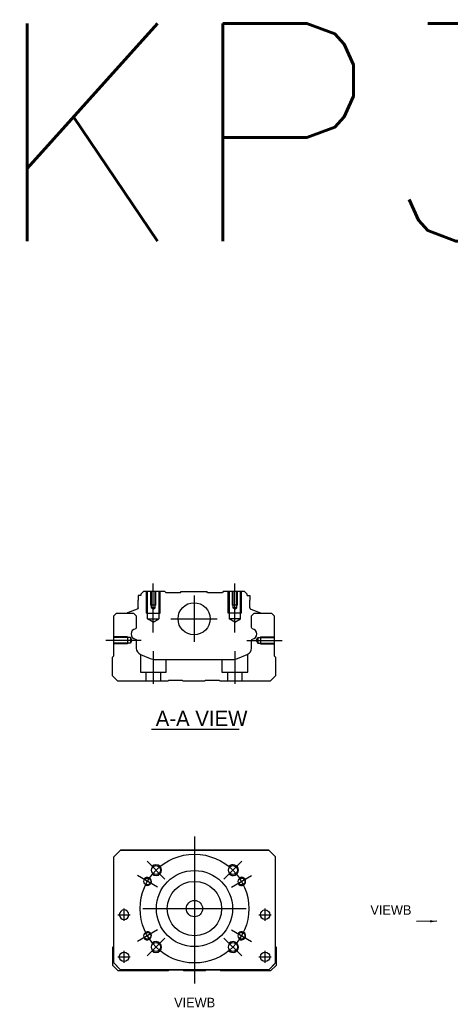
# Model space of a CAD drawing. Header units: millimetres. Extents: x -212 to 3135, y -1694 to 860.
# Tile 236 of 256: x -212 to -54, y -423 to -61. Entities that reach past the tile are written whole.
import ezdxf
from ezdxf.lldxf.tags import DXFTag

# ---------------------------------------------------------------- set-up
doc = ezdxf.new("R2010")
doc.units = ezdxf.units.MM
doc.layers.get('0').update_dxf_attribs({"linetype": 'CONTINUOUS'})
doc.styles.add('CHN', font='txt')
doc.styles.add('DIM-7', font='SIMPLEX.shx', dxfattribs={"width": 0.7, "bigfont": 'chineset.shx'})
doc.styles.get("Standard").update_dxf_attribs({"font": 'txt.shx', "height": 0.5})
tags = doc.linetypes.add('DASHED', pattern=[25.72, 12.86, -12.86]).pattern_tags.tags
tags[6:7] = [DXFTag(74, 4), DXFTag(75, 0), DXFTag(340, '0'), DXFTag(46, 0.0), DXFTag(50, 0.0), DXFTag(44, 0.0), DXFTag(45, 0.0)]
tags[4:5] = [DXFTag(74, 4), DXFTag(75, 0), DXFTag(340, '0'), DXFTag(46, 0.0), DXFTag(50, 0.0), DXFTag(44, 0.0), DXFTag(45, 0.0)]
doc.dimstyles.new('CNS', dxfattribs={"dimtxt": 3.5, "dimasz": 2.5, "dimexe": 1, "dimexo": 1, "dimgap": 1, "dimtad": 1, "dimdsep": 46, "dimtxsty": 'DIM-7', "dimcen": 0.09, "dimclrd": 4, "dimclre": 4, "dimclrt": 1, "dimadec": 0, "dimazin": 0, "dimtfac": 1, "dimtmove": 0, "dimatfit": 3, "dimfxl": 0, "dimtvp": 0.971429, "dimtolj": 1, "dimarcsym": 0})

msp = doc.modelspace()

# ---------------------------------------------------------------- linework, layer by layer
at = {"linetype": 'Continuous'}
for p, q in [((-166.45, -271.36), (-167.45, -272.36)), ((-158.57, -271.36), (-166.45, -271.36)), ((-158.27, -271.66), (-158.57, -271.36)), ((-158.27, -271.66), (-152.87, -271.66)), ((-152.87, -271.66), (-152.57, -271.36)), ((-152.57, -271.36), (-143.17, -271.36)), ((-142.87, -271.66), (-143.17, -271.36)), ((-142.87, -271.66), (-137.47, -271.66)), ((-137.17, -271.36), (-137.47, -271.66)), ((-129.3, -271.36), (-137.17, -271.36)), ((-128.3, -272.36), (-129.3, -271.36)), ((-168.45, -272.86), (-168.45, -274.56)), ((-167.45, -272.86), (-168.45, -272.86)), ((-168.45, -277.36), (-168.45, -274.56)), ((-167.45, -272.36), (-167.45, -272.86)), ((-128.3, -272.86), (-128.3, -272.36)), ((-128.3, -272.86), (-127.3, -272.86)), ((-127.3, -272.86), (-127.3, -274.56)), ((-127.3, -277.36), (-127.3, -274.56)), ((-168.78, -277.83), (-172.35, -279.12)), ((-126.97, -277.83), (-123.4, -279.12)), ((-177.42, -280.31), (-176.42, -279.31)), ((-177.42, -295.01), (-177.42, -280.31)), ((-176.42, -279.31), (-170.1, -279.31)), ((-172.48, -279.28), (-172.49, -279.31)), ((-170.1, -279.31), (-169.1, -280.31)), ((-169.1, -280.31), (-169.1, -284.58)), ((-126.75, -280.31), (-125.75, -279.31)), ((-126.75, -284.58), (-126.75, -280.31)), ((-125.75, -279.31), (-119.42, -279.31)), ((-123.27, -279.28), (-123.26, -279.31)), ((-119.42, -279.31), (-118.42, -280.31)), ((-118.42, -280.31), (-118.42, -295.01)), ((-169.1, -289.32), (-169.1, -292.14)), ((-126.75, -292.14), (-126.75, -289.32)), ((-177.92, -295.51), (-177.42, -295.01)), ((-177.92, -302.31), (-177.92, -295.51)), ((-167.55, -294.45), (-163.99, -295.93)), ((-162.08, -296.31), (-133.77, -296.31)), ((-131.85, -295.93), (-128.29, -294.45)), ((-118.42, -295.01), (-117.92, -295.51)), ((-117.92, -295.51), (-117.92, -302.31)), ((-175.92, -304.31), (-177.92, -302.31)), ((-157.22, -304.06), (-157.57, -304.31)), ((-152.22, -304.06), (-157.22, -304.06)), ((-151.87, -304.31), (-152.22, -304.06)), ((-143.62, -304.06), (-143.97, -304.31)), ((-138.62, -304.06), (-143.62, -304.06)), ((-138.27, -304.31), (-138.62, -304.06)), ((-117.92, -302.31), (-119.92, -304.31)), ((-157.57, -304.31), (-175.92, -304.31)), ((-143.97, -304.31), (-151.87, -304.31)), ((-119.92, -304.31), (-138.27, -304.31)), ((-177.42, -368.98), (-174.92, -366.48)), ((-174.92, -366.48), (-177.42, -368.98)), ((-177.42, -407.98), (-177.42, -368.98)), ((-174.92, -366.48), (-120.42, -366.48)), ((-120.42, -366.48), (-174.92, -366.48)), ((-120.42, -366.48), (-117.92, -368.98)), ((-117.92, -368.98), (-120.42, -366.48)), ((-117.92, -407.98), (-117.92, -368.98)), ((-177.72, -402.13), (-177.42, -401.83)), ((-117.92, -401.93), (-117.72, -402.13)), ((-177.72, -408.93), (-177.72, -402.13)), ((-117.72, -402.13), (-117.72, -408.93)), ((-175.72, -410.93), (-177.72, -408.93)), ((-177.42, -407.98), (-174.92, -410.48)), ((-174.92, -410.48), (-176.42, -408.98)), ((-120.42, -410.48), (-117.92, -407.98)), ((-117.72, -408.93), (-119.72, -410.93)), ((-157.37, -410.93), (-175.72, -410.93)), ((-174.92, -410.48), (-174.92, -410.48)), ((-120.42, -410.48), (-174.92, -410.48)), ((-120.42, -410.48), (-174.92, -410.48)), ((-157.02, -410.68), (-157.37, -410.93)), ((-152.02, -410.68), (-157.02, -410.68)), ((-151.67, -410.93), (-152.02, -410.68)), ((-143.77, -410.93), (-151.67, -410.93)), ((-143.42, -410.68), (-143.77, -410.93)), ((-138.42, -410.68), (-143.42, -410.68)), ((-138.07, -410.93), (-138.42, -410.68)), ((-119.72, -410.93), (-138.07, -410.93))]:
    msp.add_line(p, q, dxfattribs=at)
at = {"linetype": 'DASHED', "ltscale": 0.1}
for p, q in [((-165.37, -279.36), (-165.37, -271.36)), ((-164.94, -281.36), (-164.94, -271.36)), ((-163.87, -271.36), (-163.87, -276.36)), ((-163.61, -271.36), (-163.61, -277.36)), ((-162.13, -277.36), (-162.13, -271.36)), ((-161.87, -276.36), (-161.87, -271.36)), ((-160.81, -271.36), (-160.81, -281.36)), ((-160.37, -279.36), (-160.37, -271.36)), ((-135.37, -279.36), (-135.37, -271.36)), ((-134.94, -271.36), (-134.94, -281.36)), ((-133.87, -271.36), (-133.87, -276.36)), ((-133.61, -271.36), (-133.61, -277.36)), ((-132.13, -277.36), (-132.13, -271.36)), ((-131.87, -276.36), (-131.87, -271.36)), ((-130.81, -281.36), (-130.81, -271.36)), ((-130.37, -279.36), (-130.37, -271.36)), ((-161.87, -276.36), (-163.87, -276.36)), ((-162.13, -277.36), (-163.61, -277.36)), ((-162.87, -277.78), (-163.61, -277.36)), ((-162.87, -277.78), (-162.13, -277.36)), ((-131.87, -276.36), (-133.87, -276.36)), ((-132.13, -277.36), (-133.61, -277.36)), ((-132.87, -277.78), (-133.61, -277.36)), ((-132.87, -277.78), (-132.13, -277.36)), ((-165.37, -279.36), (-160.37, -279.36)), ((-164.94, -281.36), (-160.81, -281.36)), ((-162.87, -282.55), (-164.94, -281.36)), ((-162.87, -282.55), (-160.81, -281.36)), ((-130.37, -279.36), (-135.37, -279.36)), ((-130.81, -281.36), (-134.94, -281.36)), ((-132.87, -282.55), (-134.94, -281.36)), ((-132.87, -282.55), (-130.81, -281.36)), ((-172.29, -288.01), (-177.29, -288.01)), ((-171.29, -288.3), (-177.29, -288.3)), ((-172.29, -288.01), (-172.29, -290.61)), ((-171.29, -288.3), (-171.29, -290.32)), ((-170.71, -289.31), (-171.29, -288.3)), ((-170.71, -289.31), (-171.29, -290.32)), ((-125, -289.31), (-124.42, -288.3)), ((-125, -289.31), (-124.42, -290.32)), ((-124.42, -288.3), (-124.42, -290.32)), ((-124.42, -288.3), (-118.42, -288.3)), ((-123.42, -288.01), (-123.42, -290.61)), ((-123.42, -288.01), (-118.42, -288.01)), ((-171.29, -290.32), (-177.29, -290.32)), ((-172.29, -290.61), (-177.29, -290.61)), ((-172.29, -290.38), (-172.29, -290.43)), ((-124.42, -290.32), (-118.42, -290.32)), ((-123.42, -290.38), (-123.42, -290.43)), ((-123.42, -290.61), (-118.42, -290.61)), ((-167.62, -294.44), (-167.62, -301.01)), ((-158.12, -301.01), (-158.12, -296.31)), ((-137.62, -296.31), (-137.62, -301.01)), ((-128.12, -301.01), (-128.12, -294.37)), ((-167.62, -301.01), (-158.12, -301.01)), ((-165.62, -301.01), (-165.62, -304.31)), ((-160.12, -304.31), (-160.12, -301.01)), ((-137.62, -301.01), (-128.12, -301.01)), ((-135.62, -301.01), (-135.62, -304.31)), ((-130.12, -304.31), (-130.12, -301.01))]:
    msp.add_line(p, q, dxfattribs=at)
at = {"ltscale": 0.1}
for p, q in [((-162.87, -286.36), (-162.87, -268.36)), ((-132.87, -286.36), (-132.87, -268.36)), ((-128.42, -289.31), (-115.42, -289.31)), ((-162.87, -293.31), (-162.87, -305.31)), ((-132.87, -293.31), (-132.87, -305.31))]:
    msp.add_line(p, q, dxfattribs=at)
at = {"linetype": 'DASHED'}
for p, q in [((-158.27, -271.66), (-158.27, -271.66)), ((-137.47, -271.66), (-137.47, -271.66)), ((-177.42, -368.98), (-177.42, -368.98)), ((-174.92, -366.48), (-174.92, -366.48)), ((-158.45, -366.48), (-160.9, -366.48)), ((-136.9, -366.48), (-134.45, -366.48)), ((-120.42, -366.48), (-120.42, -366.48)), ((-117.92, -368.98), (-117.92, -368.98)), ((-175.36, -390.23), (-175.36, -390.23)), ((-171.86, -390.23), (-171.86, -390.23)), ((-123.49, -390.23), (-123.49, -390.23)), ((-119.99, -390.23), (-119.99, -390.23)), ((-177.42, -393.48), (-177.42, -393.48)), ((-117.92, -393.48), (-117.92, -393.48)), ((-176.42, -408.98), (-176.42, -408.98)), ((-175.36, -405.73), (-175.36, -405.73)), ((-171.86, -405.73), (-171.86, -405.73)), ((-120.42, -410.48), (-117.92, -407.98)), ((-118.92, -408.98), (-120.42, -410.48)), ((-117.92, -407.98), (-118.92, -408.98)), ((-118.92, -408.98), (-118.92, -408.98)), ((-120.42, -410.48), (-120.42, -410.48))]:
    msp.add_line(p, q, dxfattribs=at)
at = {"ltscale": 0.3}
for p, q in [((-147.87, -272.86), (-147.87, -289.86)), ((-156.37, -281.36), (-139.37, -281.36)), ((-147.72, -361.48), (-147.72, -415.48)), ((-158.58, -377.12), (-165.15, -370.55)), ((-136.87, -377.12), (-130.29, -370.55)), ((-161.36, -380.1), (-168.72, -375.85)), ((-134.08, -380.1), (-126.72, -375.85)), ((-173.61, -392.48), (-173.61, -387.98)), ((-173.61, -392.48), (-173.61, -387.98)), ((-166.72, -387.98), (-128.72, -387.98)), ((-121.74, -392.48), (-121.74, -387.98)), ((-121.74, -392.48), (-121.74, -387.98)), ((-161.36, -395.85), (-168.72, -400.1)), ((-134.08, -395.85), (-126.72, -400.1)), ((-158.58, -398.83), (-165.15, -405.41)), ((-136.87, -398.83), (-130.29, -405.41)), ((-173.61, -407.98), (-173.61, -403.48)), ((-173.61, -407.98), (-173.61, -403.48)), ((-121.74, -407.98), (-121.74, -403.48)), ((-121.74, -407.98), (-121.74, -403.48))]:
    msp.add_line(p, q, dxfattribs=at)
for p, q in [((-167.33, -289.31), (-180.33, -289.31)), ((-163.47, -321.96), (-131.23, -321.96)), ((-175.86, -390.23), (-171.36, -390.23)), ((-175.86, -390.23), (-171.36, -390.23)), ((-123.99, -390.23), (-119.49, -390.23)), ((-123.99, -390.23), (-119.49, -390.23)), ((-175.86, -405.73), (-171.36, -405.73)), ((-175.86, -405.73), (-171.36, -405.73)), ((-123.99, -405.73), (-119.49, -405.73)), ((-123.99, -405.73), (-119.49, -405.73))]:
    msp.add_line(p, q)
at = {"linetype": 'Continuous'}
for centre, radius in [((-147.87, -281.36), 5.9), ((-161.86, -373.84), 1.65), ((-133.58, -373.84), 1.65), ((-147.72, -387.98), 14), ((-165.04, -377.98), 1.25), ((-147.72, -387.98), 10), ((-130.4, -377.98), 1.25), ((-147.72, -387.98), 3), ((-121.74, -390.23), 1.75), ((-165.04, -397.98), 1.25), ((-130.4, -397.98), 1.25), ((-161.86, -402.12), 1.65), ((-133.58, -402.12), 1.65), ((-173.61, -405.73), 1.75), ((-121.74, -405.73), 1.75)]:
    msp.add_circle(centre, radius, dxfattribs=at)
at = {"ltscale": 0.3}
msp.add_circle((-147.72, -387.98), 20, dxfattribs=at)
at = {"linetype": 'Continuous', "extrusion": (0, 0, -1)}
msp.add_circle((173.61, -390.23), 1.75, dxfattribs=at)
for centre, radius, start, end in [((168.95, -277.36), 0.5, 180, 250.1017), ((123.46, -279.31), 0.2, 109.8983, 172.0917), ((169.6, -284.58), 0.5, 180, 249.8105), ((126.25, -284.58), 0.5, 290.1895, 0), ((169.6, -289.32), 0.5, 110.1895, 180), ((126.25, -289.32), 0.5, 0, 69.8105)]:
    msp.add_arc(centre, radius, start, end, dxfattribs=at)
at = {"linetype": 'Continuous'}
for centre, radius, start, end in [((-126.8, -277.36), 0.5, 180, 250.1017), ((-172.28, -279.31), 0.2, 109.8983, 172.0917), ((-169.1, -286.95), 1.93, 99.5288, 260.4712), ((-126.74, -286.95), 1.93, 279.5288, 80.4712), ((-166.6, -292.14), 2.5, 180, 247.4572), ((-129.25, -292.14), 2.5, 292.5428, 0), ((-162.08, -291.31), 5, 247.4572, 270), ((-133.77, -291.31), 5, 270, 292.5428)]:
    msp.add_arc(centre, radius, start, end, dxfattribs=at)
for centre, radius, start, end in [((-161.86, -373.84), 2, 227.8658, 135), ((-133.58, -373.84), 2, 225, 137.8658), ((-165.04, -377.98), 1.5, 242.1491, 150), ((-130.4, -377.98), 1.5, 210, 122.1491), ((-165.04, -397.98), 1.5, 210, 117.8509), ((-130.4, -397.98), 1.5, 237.8509, 150), ((-161.86, -402.12), 2, 225, 132.134), ((-133.58, -402.12), 2, 222.1342, 135)]:
    msp.add_arc(centre, radius, start, end)

# ---------------------------------------------------------------- texts
at = {"insert": (-223.01, -62.39), "char_height": 80, "attachment_point": 1}
msp.add_mtext('KP33-N', dxfattribs=at)
at = {"style": 'CHN'}
for s, insert, char_height, attachment_point in [('A-A VIEW', (-161.97, -318.02), 5.6, 4), ('VIEWB', (-67.94, -390.25), 3.5, 9), ('VIEWB', (-140.11, -424.29), 3.5, 9)]:
    msp.add_mtext(s, dxfattribs=dict(at, insert=insert, char_height=char_height, attachment_point=attachment_point))

# ---------------------------------------------------------------- leaders
msp.add_leader([(-58.59, -392.66), (-66.03, -392.67)], dimstyle='CNS', override={"dimgap": 1, "dimtad": 1})

doc.saveas('drawing.dxf')
